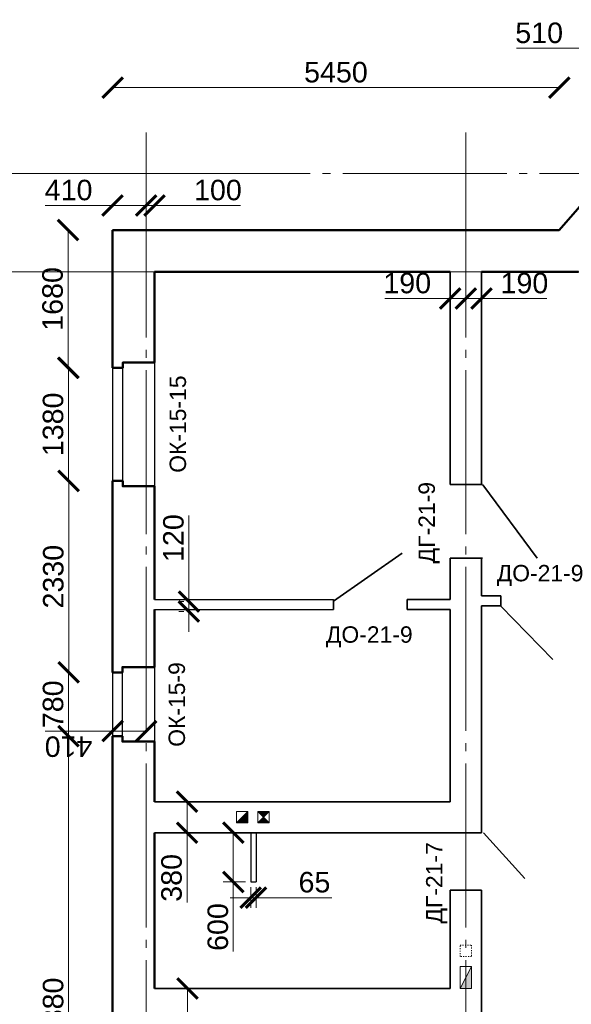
# Model space of a CAD drawing. Header units: millimetres. Extents: x -2096172177 to 2055029645, y -728784453 to 1899906214.
# Tile 70 of 109: x 3604328 to 3611059, y 1835108 to 1847122. Entities that reach past the tile are written whole.
import ezdxf
from ezdxf import colors
from ezdxf.entities.mleader import LeaderData, LeaderLine
from ezdxf.math import Vec2, Vec3

# ---------------------------------------------------------------- set-up
doc = ezdxf.new("R2010")
doc.units = ezdxf.units.MM
doc.linetypes.add('ACAD_ISO03W100', pattern=[30, 12, -18])
doc.linetypes.add('DASHDOT_axis', pattern=[24, 20, -1.5, 1, -1.5])
for name, color, linetype, lineweight in [('Вентканалы', 214, 'Continuous', 18), ('Внутренние стены', 3, 'Continuous', 35), ('Двери', 20, 'Continuous', 25), ('Наружные стены', 1, 'Continuous', 50), ('Окна и двери', 4, 'Continuous', 25), ('Простенки и окна', 80, 'Continuous', 18), ('Размеры окон', 6, 'Continuous', 18), ('Толщины привязок', 130, 'Continuous', 18), ('Уровни пола', 240, 'Continuous', 50)]:
    doc.layers.add(name, color=color, linetype=linetype, lineweight=lineweight)
doc.styles.get("Standard").update_dxf_attribs({"font": 'arial.ttf'})
doc.styles.add('Аннотативный', font='arial.ttf')
doc.styles.add('стиль для стен', font='arial.ttf')
doc.dimstyles.new('Для размеров СТЕН', dxfattribs={"dimtxt": 2.5, "dimasz": 2.5, "dimexe": 1.25, "dimexo": 0.625, "dimtad": 1, "dimtxsty": 'стиль для стен', "dimblk": 'ARCHTICK', "dimcen": 2.5, "dimadec": 0, "dimazin": 0, "dimtfac": 1, "dimtmove": 0, "dimatfit": 3, "dimfxl": 1, "dimarcsym": 0})
doc.dimstyles.new('размеры плит', dxfattribs={"dimtxt": 2.5, "dimasz": 2.5, "dimexe": 1.25, "dimexo": 0.625, "dimtad": 1, "dimtxsty": 'стиль для стен', "dimblk": 'ARCHTICK', "dimcen": 2.5, "dimse1": 1, "dimse2": 1, "dimclrt": 3, "dimadec": 0, "dimazin": 0, "dimtfac": 1, "dimtmove": 0, "dimatfit": 3, "dimldrblk": 'CLOSEDBLANK', "dimfxl": 0, "dimarcsym": 0})

# ---------------------------------------------------------------- blocks, each defined once
blk = doc.blocks.new('_ArchTick')
at = {"color": 0, "linetype": 'ByBlock', "const_width": 0.15}
blk.add_lwpolyline([(-0.5, -0.5), (0.5, 0.5)], dxfattribs=at)
blk = doc.blocks.new('*D406')
at = {"layer": 'Defpoints', "color": 0, "transparency": 16777216}
for p in [(1774790, 945496), (1774252, 944116), (1774790, 944116)]:
    blk.add_point(p, dxfattribs=at)
at = {"layer": 'Простенки и окна', "color": 0, "lineweight": -2, "transparency": 16777216}
blk.add_line((1774252, 945496), (1774252, 944116), dxfattribs=at)
at = {"layer": 'Простенки и окна', "color": 0, "lineweight": -2, "transparency": 16777216, "xscale": 250, "yscale": 250, "zscale": 250}
for p, rotation in [((1774252, 945496), 90), ((1774252, 944116), 270)]:
    blk.add_blockref('_ArchTick', p, dxfattribs=dict(at, rotation=rotation))
at = {"layer": 'Простенки и окна', "color": 0, "transparency": 16777216, "insert": (1774064, 944806), "char_height": 250, "attachment_point": 5, "rotation": 90, "style": 'стиль для стен'}
blk.add_mtext('1380', dxfattribs=at)
blk = doc.blocks.new('*D410')
at = {"layer": 'Defpoints', "color": 0, "transparency": 16777216}
for p in [(1774790, 941781), (1774252, 941001), (1774790, 941001)]:
    blk.add_point(p, dxfattribs=at)
at = {"layer": 'Простенки и окна', "color": 0, "lineweight": -2, "transparency": 16777216}
blk.add_line((1774252, 941781), (1774252, 941001), dxfattribs=at)
at = {"layer": 'Простенки и окна', "color": 0, "lineweight": -2, "transparency": 16777216, "xscale": 250, "yscale": 250, "zscale": 250}
for p, rotation in [((1774252, 941781), 90), ((1774252, 941001), 270)]:
    blk.add_blockref('_ArchTick', p, dxfattribs=dict(at, rotation=rotation))
at = {"layer": 'Простенки и окна', "color": 0, "transparency": 16777216, "insert": (1774064, 941391), "char_height": 250, "attachment_point": 5, "rotation": 90, "style": 'стиль для стен'}
blk.add_mtext('780', dxfattribs=at)
blk = doc.blocks.new('*D413')
at = {"layer": 'Defpoints', "color": 0, "transparency": 16777216}
for p in [(1774252, 941001), (1774252, 934158), (1774790, 934158)]:
    blk.add_point(p, dxfattribs=at)
at = {"layer": 'Простенки и окна', "color": 0, "lineweight": -2, "transparency": 16777216}
blk.add_line((1774252, 941001), (1774252, 934158), dxfattribs=at)
at = {"layer": 'Простенки и окна', "color": 0, "lineweight": -2, "transparency": 16777216, "xscale": 250, "yscale": 250, "zscale": 250}
for p, rotation in [((1774252, 941001), 90), ((1774252, 934158), 270)]:
    blk.add_blockref('_ArchTick', p, dxfattribs=dict(at, rotation=rotation))
at = {"layer": 'Простенки и окна', "color": 0, "transparency": 16777216, "insert": (1774065, 937668), "char_height": 250, "attachment_point": 5, "rotation": 90, "style": 'стиль для стен'}
blk.add_mtext('6880', dxfattribs=at)
blk = doc.blocks.new('*D414')
at = {"layer": 'Defpoints', "color": 0, "transparency": 16777216}
for p in [(1774251, 944116), (1774251, 941781), (1774254, 941781)]:
    blk.add_point(p, dxfattribs=at)
at = {"layer": 'Простенки и окна', "color": 0, "lineweight": -2, "transparency": 16777216}
blk.add_line((1774254, 944116), (1774254, 941781), dxfattribs=at)
at = {"layer": 'Простенки и окна', "color": 0, "lineweight": -2, "transparency": 16777216, "xscale": 250, "yscale": 250, "zscale": 250}
for p, rotation in [((1774254, 944116), 90), ((1774254, 941781), 270)]:
    blk.add_blockref('_ArchTick', p, dxfattribs=dict(at, rotation=rotation))
at = {"layer": 'Простенки и окна', "color": 0, "transparency": 16777216, "insert": (1774067, 942948), "char_height": 250, "attachment_point": 5, "rotation": 90, "style": 'стиль для стен'}
blk.add_mtext('2330', dxfattribs=at)
blk = doc.blocks.new('*D415')
at = {"layer": 'Defpoints', "color": 0, "transparency": 16777216}
for p in [(1774246, 947178), (1774790, 947178), (1774251, 945496)]:
    blk.add_point(p, dxfattribs=at)
at = {"layer": 'Простенки и окна', "color": 0, "lineweight": -2, "transparency": 16777216}
blk.add_line((1774246, 945496), (1774246, 947178), dxfattribs=at)
at = {"layer": 'Простенки и окна', "color": 0, "lineweight": -2, "transparency": 16777216, "xscale": 250, "yscale": 250, "zscale": 250}
for p, rotation in [((1774246, 947178), 90), ((1774246, 945496), 270)]:
    blk.add_blockref('_ArchTick', p, dxfattribs=dict(at, rotation=rotation))
at = {"layer": 'Простенки и окна', "color": 0, "transparency": 16777216, "insert": (1774058, 946337), "char_height": 250, "attachment_point": 5, "rotation": 90, "style": 'стиль для стен'}
blk.add_mtext('1680', dxfattribs=at)
blk = doc.blocks.new('*D416')
at = {"layer": 'Defpoints', "color": 0, "transparency": 16777216}
for p in [(1780240, 948915), (1774790, 947178), (1780240, 947178)]:
    blk.add_point(p, dxfattribs=at)
at = {"layer": 'Простенки и окна', "color": 0, "lineweight": -2, "transparency": 16777216}
blk.add_line((1774790, 948915), (1780240, 948915), dxfattribs=at)
at = {"layer": 'Простенки и окна', "color": 0, "lineweight": -2, "transparency": 16777216, "xscale": 250, "yscale": 250, "zscale": 250, "rotation": 180}
blk.add_blockref('_ArchTick', (1774790, 948915), dxfattribs=at)
at = {"layer": 'Простенки и окна', "color": 0, "lineweight": -2, "transparency": 16777216, "xscale": 250, "yscale": 250, "zscale": 250}
blk.add_blockref('_ArchTick', (1780240, 948915), dxfattribs=at)
at = {"layer": 'Простенки и окна', "color": 0, "transparency": 16777216, "insert": (1777515, 949102), "char_height": 250, "attachment_point": 5, "style": 'стиль для стен'}
blk.add_mtext('5450', dxfattribs=at)
blk = doc.blocks.new('*D417')
at = {"layer": 'Defpoints', "color": 0, "transparency": 16777216}
for p in [(1781283, 949395), (1781653, 948915), (1781283, 948376)]:
    blk.add_point(p, dxfattribs=at)
at = {"layer": 'Простенки и окна', "color": 0, "lineweight": -2, "transparency": 16777216}
for p, q in [((1781283, 949395), (1779720, 949395)), ((1781653, 949395), (1781283, 949395))]:
    blk.add_line(p, q, dxfattribs=at)
at = {"layer": 'Простенки и окна', "color": 0, "lineweight": -2, "transparency": 16777216, "xscale": 250, "yscale": 250, "zscale": 250, "rotation": 180}
blk.add_blockref('_ArchTick', (1781283, 949395), dxfattribs=at)
at = {"layer": 'Простенки и окна', "color": 0, "lineweight": -2, "transparency": 16777216, "xscale": 250, "yscale": 250, "zscale": 250}
blk.add_blockref('_ArchTick', (1781653, 949395), dxfattribs=at)
at = {"layer": 'Простенки и окна', "color": 0, "transparency": 16777216, "insert": (1779995, 949582), "char_height": 250, "attachment_point": 5, "style": 'стиль для стен'}
blk.add_mtext('510', dxfattribs=at)
blk = doc.blocks.new('*D427')
at = {"layer": 'Defpoints', "color": 0, "transparency": 16777216}
for p in [(1775300, 937923), (1775300, 937413), (1775705, 937413)]:
    blk.add_point(p, dxfattribs=at)
at = {"layer": 'Толщины привязок', "color": 0, "lineweight": -2, "transparency": 16777216}
for p, q in [((1775363, 937923), (1775830, 937923)), ((1775705, 937923), (1775705, 937413)), ((1775363, 937413), (1775830, 937413)), ((1775705, 937413), (1775705, 936613))]:
    blk.add_line(p, q, dxfattribs=at)
at = {"layer": 'Толщины привязок', "color": 0, "lineweight": -2, "transparency": 16777216, "xscale": 250, "yscale": 250, "zscale": 250}
for p, rotation in [((1775705, 937923), 90), ((1775705, 937413), 270)]:
    blk.add_blockref('_ArchTick', p, dxfattribs=dict(at, rotation=rotation))
at = {"layer": 'Толщины привязок', "color": 0, "transparency": 16777216, "insert": (1775517, 936888), "char_height": 250, "attachment_point": 5, "rotation": 90, "style": 'стиль для стен'}
blk.add_mtext('510', dxfattribs=at)
blk = doc.blocks.new('*D428')
at = {"layer": 'Defpoints', "color": 0, "transparency": 16777216}
for p in [(1775300, 940203), (1775300, 939823), (1775698, 939823)]:
    blk.add_point(p, dxfattribs=at)
at = {"layer": 'Толщины привязок', "color": 0, "lineweight": -2, "transparency": 16777216}
for p, q in [((1775363, 940203), (1775823, 940203)), ((1775698, 940203), (1775698, 939823)), ((1775363, 939823), (1775823, 939823)), ((1775698, 939823), (1775698, 938973))]:
    blk.add_line(p, q, dxfattribs=at)
at = {"layer": 'Толщины привязок', "color": 0, "lineweight": -2, "transparency": 16777216, "xscale": 250, "yscale": 250, "zscale": 250}
for p, rotation in [((1775698, 940203), 90), ((1775698, 939823), 270)]:
    blk.add_blockref('_ArchTick', p, dxfattribs=dict(at, rotation=rotation))
at = {"layer": 'Толщины привязок', "color": 0, "transparency": 16777216, "insert": (1775510, 939273), "char_height": 250, "attachment_point": 5, "rotation": 90, "style": 'стиль для стен'}
blk.add_mtext('380', dxfattribs=at)
blk = doc.blocks.new('*D429')
at = {"layer": 'Defpoints', "color": 0, "transparency": 16777216}
for p in [(1775721, 942644), (1775721, 942524), (1775721, 942524)]:
    blk.add_point(p, dxfattribs=at)
at = {"layer": 'Толщины привязок', "color": 0, "lineweight": -2, "transparency": 16777216}
for p, q in [((1775721, 942644), (1775721, 943694)), ((1775659, 942644), (1775596, 942644)), ((1775721, 942524), (1775721, 942644)), ((1775659, 942524), (1775596, 942524)), ((1775721, 942524), (1775721, 942274))]:
    blk.add_line(p, q, dxfattribs=at)
at = {"layer": 'Толщины привязок', "color": 0, "lineweight": -2, "transparency": 16777216, "xscale": 250, "yscale": 250, "zscale": 250}
for p, rotation in [((1775721, 942644), 270), ((1775721, 942524), 90)]:
    blk.add_blockref('_ArchTick', p, dxfattribs=dict(at, rotation=rotation))
at = {"layer": 'Толщины привязок', "color": 0, "transparency": 16777216, "insert": (1775533, 943419), "char_height": 250, "attachment_point": 5, "rotation": 90, "style": 'стиль для стен'}
blk.add_mtext('120', dxfattribs=at)
blk = doc.blocks.new('*D430')
at = {"layer": 'Defpoints', "color": 0, "transparency": 16777216}
for p in [(1776475, 939823), (1776263, 939223), (1776475, 939223)]:
    blk.add_point(p, dxfattribs=at)
at = {"layer": 'Толщины привязок', "color": 0, "lineweight": -2, "transparency": 16777216}
for p, q in [((1776413, 939823), (1776138, 939823)), ((1776263, 939823), (1776263, 939223)), ((1776413, 939223), (1776138, 939223)), ((1776263, 939223), (1776263, 938373))]:
    blk.add_line(p, q, dxfattribs=at)
at = {"layer": 'Толщины привязок', "color": 0, "lineweight": -2, "transparency": 16777216, "xscale": 250, "yscale": 250, "zscale": 250}
for p, rotation in [((1776263, 939823), 90), ((1776263, 939223), 270)]:
    blk.add_blockref('_ArchTick', p, dxfattribs=dict(at, rotation=rotation))
at = {"layer": 'Толщины привязок', "color": 0, "transparency": 16777216, "insert": (1776075, 938673), "char_height": 250, "attachment_point": 5, "rotation": 90, "style": 'стиль для стен'}
blk.add_mtext('600', dxfattribs=at)
blk = doc.blocks.new('*D431')
at = {"layer": 'Defpoints', "color": 0, "transparency": 16777216}
for p in [(1776475, 939223), (1776540, 939223), (1776540, 939031)]:
    blk.add_point(p, dxfattribs=at)
at = {"layer": 'Толщины привязок', "color": 0, "lineweight": -2, "transparency": 16777216}
for p, q in [((1776475, 939160), (1776475, 938906)), ((1776540, 939160), (1776540, 938906)), ((1776475, 939031), (1776225, 939031)), ((1776475, 939031), (1776540, 939031)), ((1776540, 939031), (1777465, 939031))]:
    blk.add_line(p, q, dxfattribs=at)
at = {"layer": 'Толщины привязок', "color": 0, "lineweight": -2, "transparency": 16777216, "xscale": 250, "yscale": 250, "zscale": 250}
blk.add_blockref('_ArchTick', (1776475, 939031), dxfattribs=at)
at = {"layer": 'Толщины привязок', "color": 0, "lineweight": -2, "transparency": 16777216, "xscale": 250, "yscale": 250, "zscale": 250, "rotation": 180}
blk.add_blockref('_ArchTick', (1776540, 939031), dxfattribs=at)
at = {"layer": 'Толщины привязок', "color": 0, "transparency": 16777216, "insert": (1777253, 939219), "char_height": 250, "attachment_point": 5, "style": 'стиль для стен'}
blk.add_mtext('65', dxfattribs=at)
blk = doc.blocks.new('*D432')
at = {"layer": 'Defpoints', "color": 0, "transparency": 16777216}
for p in [(1779100, 946668), (1779290, 946668), (1779290, 946342)]:
    blk.add_point(p, dxfattribs=at)
at = {"layer": 'Толщины привязок', "color": 0, "lineweight": -2, "transparency": 16777216}
for p, q in [((1779100, 946605), (1779100, 946217)), ((1779290, 946605), (1779290, 946217)), ((1779100, 946342), (1779290, 946342)), ((1779290, 946342), (1780090, 946342))]:
    blk.add_line(p, q, dxfattribs=at)
at = {"layer": 'Толщины привязок', "color": 0, "lineweight": -2, "transparency": 16777216, "xscale": 250, "yscale": 250, "zscale": 250, "rotation": 180}
blk.add_blockref('_ArchTick', (1779100, 946342), dxfattribs=at)
at = {"layer": 'Толщины привязок', "color": 0, "lineweight": -2, "transparency": 16777216, "xscale": 250, "yscale": 250, "zscale": 250}
blk.add_blockref('_ArchTick', (1779290, 946342), dxfattribs=at)
at = {"layer": 'Толщины привязок', "color": 0, "transparency": 16777216, "insert": (1779815, 946529), "char_height": 250, "attachment_point": 5, "style": 'стиль для стен'}
blk.add_mtext('190', dxfattribs=at)
blk = doc.blocks.new('*D433')
at = {"layer": 'Defpoints', "color": 0, "transparency": 16777216}
for p in [(1778910, 946668), (1778910, 946342), (1779100, 946342)]:
    blk.add_point(p, dxfattribs=at)
at = {"layer": 'Толщины привязок', "color": 0, "lineweight": -2, "transparency": 16777216}
for p, q in [((1778910, 946605), (1778910, 946217)), ((1779100, 946404), (1779100, 946467)), ((1778910, 946342), (1778110, 946342)), ((1779100, 946342), (1778910, 946342))]:
    blk.add_line(p, q, dxfattribs=at)
at = {"layer": 'Толщины привязок', "color": 0, "lineweight": -2, "transparency": 16777216, "xscale": 250, "yscale": 250, "zscale": 250, "rotation": 180}
blk.add_blockref('_ArchTick', (1778910, 946342), dxfattribs=at)
at = {"layer": 'Толщины привязок', "color": 0, "lineweight": -2, "transparency": 16777216, "xscale": 250, "yscale": 250, "zscale": 250}
blk.add_blockref('_ArchTick', (1779100, 946342), dxfattribs=at)
at = {"layer": 'Толщины привязок', "color": 0, "transparency": 16777216, "insert": (1778385, 946529), "char_height": 250, "attachment_point": 5, "style": 'стиль для стен'}
blk.add_mtext('190', dxfattribs=at)
blk = doc.blocks.new('*D440')
at = {"layer": 'Defpoints', "color": 0, "transparency": 16777216}
for p in [(1775300, 947477), (1775200, 946668), (1775300, 946668)]:
    blk.add_point(p, dxfattribs=at)
at = {"layer": 'Уровни пола', "color": 0, "lineweight": -2, "transparency": 16777216}
for p, q in [((1775200, 947477), (1774950, 947477)), ((1775200, 947477), (1775300, 947477)), ((1775300, 947477), (1776350, 947477))]:
    blk.add_line(p, q, dxfattribs=at)
at = {"layer": 'Уровни пола', "color": 0, "lineweight": -2, "transparency": 16777216, "xscale": 250, "yscale": 250, "zscale": 250}
blk.add_blockref('_ArchTick', (1775200, 947477), dxfattribs=at)
at = {"layer": 'Уровни пола', "color": 0, "lineweight": -2, "transparency": 16777216, "xscale": 250, "yscale": 250, "zscale": 250, "rotation": 180}
blk.add_blockref('_ArchTick', (1775300, 947477), dxfattribs=at)
at = {"layer": 'Уровни пола', "color": 3, "transparency": 16777216, "insert": (1776075, 947664), "char_height": 250, "attachment_point": 5, "style": 'стиль для стен'}
blk.add_mtext('100', dxfattribs=at)
blk = doc.blocks.new('_ClosedBlank')
at = {"color": 0, "linetype": 'ByBlock', "lineweight": -2}
for p, q in [((-1, 0.2), (0, 0)), ((-1, 0.2), (-1, -0.2)), ((0, 0), (-1, -0.2))]:
    blk.add_line(p, q, dxfattribs=at)
blk = doc.blocks.new('*D441')
at = {"layer": 'Defpoints', "color": 0, "transparency": 16777216}
for p in [(1774790, 947477), (1774790, 946668), (1775200, 946668)]:
    blk.add_point(p, dxfattribs=at)
at = {"layer": 'Уровни пола', "color": 0, "lineweight": -2, "transparency": 16777216}
for p, q in [((1774790, 947477), (1773965, 947477)), ((1775200, 947477), (1774790, 947477))]:
    blk.add_line(p, q, dxfattribs=at)
at = {"layer": 'Уровни пола', "color": 0, "lineweight": -2, "transparency": 16777216, "xscale": 250, "yscale": 250, "zscale": 250, "rotation": 180}
blk.add_blockref('_ArchTick', (1774790, 947477), dxfattribs=at)
at = {"layer": 'Уровни пола', "color": 0, "lineweight": -2, "transparency": 16777216, "xscale": 250, "yscale": 250, "zscale": 250}
blk.add_blockref('_ArchTick', (1775200, 947477), dxfattribs=at)
at = {"layer": 'Уровни пола', "color": 3, "transparency": 16777216, "insert": (1774253, 947664), "char_height": 250, "attachment_point": 5, "style": 'стиль для стен'}
blk.add_mtext('410', dxfattribs=at)
blk = doc.blocks.new('Фасад (на основе 1 эт)')
at = {"layer": 'Вентканалы'}
h = blk.add_hatch(color=256, dxfattribs=at)
h.dxf.hatch_style = 1
h.paths.add_polyline_path([(1776300.114, 939942.654), (1776440.114, 939942.654), (1776440.114, 940082.654)])
h = blk.add_hatch(color=256, dxfattribs=at)
h.dxf.hatch_style = 1
h.paths.add_polyline_path([(1776700.114, 940082.654), (1776560.114, 940082.654), (1776630.114, 940012.654)])
h.paths.add_polyline_path([(1776700.114, 939942.654), (1776630.114, 940012.654), (1776560.114, 939942.654)])
h = blk.add_hatch(color=256, dxfattribs=at)
h.dxf.hatch_style = 1
h.paths.add_polyline_path([(1779170.111, 938192.654), (1779030.111, 937922.654), (1779170.111, 937922.654)])
at = {"linetype": 'DASHDOT_axis'}
for p, q in [((1775200.484, 947867.654), (1775200.484, 948367.654)), ((1779100.484, 947867.654), (1779100.484, 948367.654)), ((1775200.484, 947867.654), (1772000.484, 947867.654)), ((1775200.484, 946667.654), (1772000.484, 946667.654))]:
    blk.add_line(p, q, dxfattribs=at)
at = {"linetype": 'DASHDOT_axis', "lineweight": 15, "ltscale": 100}
for p, q in [((1775200.484, 947867.654), (1785400.484, 947867.654)), ((1775200.484, 946667.654), (1785400.484, 946667.654))]:
    blk.add_line(p, q, dxfattribs=at)
at = {"linetype": 'DASHDOT_axis', "lineweight": 20, "ltscale": 100}
for p, q in [((1775200.484, 947867.654), (1775200.484, 934667.654)), ((1779100.484, 947867.654), (1779100.484, 934667.654))]:
    blk.add_line(p, q, dxfattribs=at)
at = {"layer": 'Вентканалы'}
for p, q in [((1776300.114, 939942.654), (1776440.114, 940082.654)), ((1776560.114, 939942.654), (1776700.114, 940082.654)), ((1776560.114, 940082.654), (1776700.114, 939942.654)), ((1779170.111, 938192.654), (1779030.111, 937922.654))]:
    blk.add_line(p, q, dxfattribs=at)
for points in [[(1776300.114, 940082.654), (1776440.114, 940082.654), (1776440.114, 939942.654), (1776300.114, 939942.654)], [(1776560.114, 940082.654), (1776700.114, 940082.654), (1776700.114, 939942.654), (1776560.114, 939942.654)], [(1779030.111, 937922.654), (1779030.111, 938192.654), (1779170.111, 938192.654), (1779170.111, 937922.654)]]:
    blk.add_lwpolyline(points, close=True, dxfattribs=at)
at = {"layer": 'Вентканалы', "linetype": 'ACAD_ISO03W100'}
blk.add_lwpolyline([(1779030.111, 938452.654), (1779170.111, 938452.654), (1779170.111, 938312.654), (1779030.111, 938312.654)], close=True, dxfattribs=at)
at = {"layer": 'Внутренние стены'}
for p, q in [((1778910.484, 946667.654), (1778910.484, 944074.573)), ((1779290.484, 946667.654), (1779290.484, 944074.573)), ((1778910.484, 944074.573), (1779302.763, 944074.573)), ((1779307.845, 944066.931), (1779968.719, 943174.707)), ((1777487.255, 942647.987), (1778322.425, 943235.549)), ((1778910.484, 943174.573), (1778910.484, 942667.654)), ((1778910.484, 943174.573), (1779302.763, 943174.573)), ((1779290.484, 943174.573), (1779290.484, 942712.654)), ((1779290.484, 942712.654), (1779525.283, 942712.654)), ((1779525.283, 942712.654), (1779525.283, 942592.654)), ((1777485.02, 942547.654), (1777485.02, 942667.654)), ((1778385.02, 942667.654), (1778910.484, 942667.654)), ((1778385.02, 942547.654), (1778385.02, 942667.654)), ((1779290.484, 942592.654), (1779290.484, 939822.654)), ((1779290.484, 942592.654), (1779525.283, 942592.654)), ((1778910.484, 942547.654), (1778910.484, 940202.654)), ((1779525.283, 942587.321), (1780159.883, 941938.663)), ((1775300.484, 940202.654), (1778910.484, 940202.654)), ((1775300.484, 939822.654), (1778910.484, 939822.654)), ((1779316.826, 939822.654), (1779819.62, 939264.067)), ((1778910.484, 939122.654), (1778910.484, 937922.654)), ((1779290.484, 939122.654), (1779290.484, 937922.654)), ((1775300.484, 937922.654), (1778910.484, 937922.654)), ((1779290.484, 937922.654), (1779290.484, 937412.654))]:
    blk.add_line(p, q, dxfattribs=at)
at = {"layer": 'Внутренние стены', "lineweight": 30}
for p, q in [((1775300.484, 942667.654), (1777485.02, 942667.654)), ((1776475.02, 939822.654), (1776475.02, 939222.654)), ((1776540.02, 939822.654), (1776540.02, 939222.654)), ((1776475.02, 939222.654), (1776540.02, 939222.654))]:
    blk.add_line(p, q, dxfattribs=at)
at = {"layer": 'Внутренние стены', "color": 3, "lineweight": 30}
blk.add_line((1775300.484, 942547.654), (1777485.02, 942547.654), dxfattribs=at)
at = {"layer": 'Внутренние стены', "color": 3}
blk.add_line((1778385.02, 942547.654), (1778910.484, 942547.654), dxfattribs=at)
at = {"layer": 'Внутренние стены'}
for points in [[(1778910.484, 939822.654), (1779290.484, 939822.654)], [(1778910.484, 939122.654), (1779290.484, 939122.654)]]:
    blk.add_lwpolyline(points, dxfattribs=at)
at = {"layer": 'Наружные стены'}
for p, q in [((1780240.42, 947177.654), (1781282.911, 948376.072)), ((1774790.484, 947177.654), (1780240.42, 947177.654)), ((1774790.484, 945495.899), (1774790.484, 947177.654)), ((1775300.484, 946667.654), (1778910.484, 946667.654)), ((1775300.484, 945560.899), (1775300.484, 946667.654)), ((1779290.484, 946667.654), (1780473.493, 946667.654)), ((1774790.484, 941780.793), (1774790.484, 944115.899)), ((1775300.484, 942667.654), (1775300.484, 944050.899)), ((1775300.484, 941845.793), (1775300.484, 942547.654)), ((1774790.484, 934157.654), (1774790.484, 941000.793)), ((1775300.484, 940202.654), (1775300.484, 940935.793)), ((1775300.484, 937922.654), (1775300.484, 939822.654))]:
    blk.add_line(p, q, dxfattribs=at)
for points in [[(1774793.956, 945495.899), (1774913.956, 945495.899), (1774913.956, 945560.899), (1775303.956, 945560.899)], [(1774790.484, 944115.899), (1774913.956, 944115.899), (1774913.956, 944050.899), (1775300.484, 944050.899)], [(1774790.484, 941780.793), (1774910.484, 941780.793), (1774910.484, 941845.793), (1775300.484, 941845.793)], [(1774790.484, 941000.793), (1774910.484, 941000.793), (1774910.484, 940935.793), (1775300.484, 940935.793)]]:
    blk.add_lwpolyline(points, dxfattribs=at)
at = {"layer": 'Окна и двери'}
for p, q in [((1774913.956, 945495.899), (1774790.484, 945495.899)), ((1774790.484, 945495.899), (1774790.484, 944115.899)), ((1774913.956, 945560.899), (1774913.956, 945495.899)), ((1774913.956, 944115.899), (1774913.956, 945560.899)), ((1774913.956, 945560.899), (1775300.484, 945560.899)), ((1775300.484, 945560.899), (1775300.484, 944050.899)), ((1774913.956, 944050.899), (1774913.956, 944625.899)), ((1774790.484, 944115.899), (1774913.956, 944115.899)), ((1775300.484, 944050.899), (1774913.956, 944050.899)), ((1774910.484, 941780.793), (1774790.484, 941780.793)), ((1774790.484, 941780.793), (1774790.484, 941000.793)), ((1774910.484, 941845.793), (1774910.484, 941780.793)), ((1774910.484, 941000.793), (1774910.484, 941845.793)), ((1774910.484, 941845.793), (1775300.484, 941845.793)), ((1775300.484, 941845.793), (1775300.484, 940935.793)), ((1774910.484, 940935.793), (1774910.484, 941510.793)), ((1774790.484, 941000.793), (1774910.484, 941000.793)), ((1775300.484, 940935.793), (1774910.484, 940935.793))]:
    blk.add_line(p, q, dxfattribs=at)
at = {"layer": 'Толщины привязок'}
for p, q in [((1774790.484, 941063.293), (1774790.484, 941188.293)), ((1774790.484, 941063.293), (1773965.484, 941063.293)), ((1775200.484, 941063.293), (1774790.484, 941063.293))]:
    blk.add_line(p, q, dxfattribs=at)
at = {"layer": 'Толщины привязок', "xscale": 250, "yscale": 250, "zscale": 250, "rotation": 180}
blk.add_blockref('_ArchTick', (1774790.484, 941063.293), dxfattribs=at)
at = {"layer": 'Толщины привязок', "xscale": 250, "yscale": 250, "zscale": 250}
blk.add_blockref('_ArchTick', (1775200.484, 941063.293), dxfattribs=at)
at = {"layer": 'Двери', "style": 'Аннотативный'}
for s, p in [('ДГ-21-9', (1778722.815, 943110.735)), ('ДГ-21-7', (1778814.733, 938715.358))]:
    blk.add_text(s, height=200, rotation=90, dxfattribs=at).set_placement(p)
for p in [(1779477.051, 942891.312), (1777392.564, 942142.135)]:
    blk.add_text('ДО-21-9', height=200, dxfattribs=at).set_placement(p)
at = {"layer": 'Размеры окон', "style": 'Аннотативный'}
for s, p in [('ОК-15-15', (1775685.64, 944215.456)), ('ОК-15-9', (1775672.964, 940872.279))]:
    blk.add_text(s, height=200, rotation=90, dxfattribs=at).set_placement(p)
at = {"layer": 'Толщины привязок', "insert": (1774252.984, 940875.793), "char_height": 250, "attachment_point": 5, "rotation": 180, "style": 'стиль для стен'}
blk.add_mtext('410', dxfattribs=at)
at = {"layer": 'Простенки и окна'}
for base, p1, p2, text, picture, middle in [((1781282.911, 949394.617), (1781653.484, 948914.58), (1781282.911, 948376.072), '510', '*D417', (1779995.411, 949394.617)), ((1780240.42, 948914.514), (1774790.484, 947177.654), (1780240.42, 947177.654), '5450', '*D416', (1777515.452, 948914.514))]:
    dim = blk.add_linear_dim(base=base, p1=p1, p2=p2, text=text, dimstyle='Для размеров СТЕН', override={"dimse1": 1, "dimse2": 1}, dxfattribs=at)
    dim.commit()
    dim.dimension.update_dxf_attribs({"geometry": picture, "text_midpoint": middle, "dimtype": 128})
for base, p1, p2, text, picture, middle in [((1774245.845, 947177.654), (1774251.302, 945495.899), (1774790.484, 947177.654), '1680', '*D415', (1774058.345, 946336.776)), ((1774254.385, 941780.793), (1774251.302, 944115.899), (1774251.302, 941780.793), '2330', '*D414', (1774066.885, 942948.346))]:
    dim = blk.add_linear_dim(base=base, p1=p1, p2=p2, angle=90, text=text, dimstyle='Для размеров СТЕН', override={"dimse1": 1, "dimse2": 1}, dxfattribs=at)
    dim.commit()
    dim.dimension.update_dxf_attribs({"geometry": picture, "text_midpoint": middle})
for base, p1, p2, picture, middle in [((1774251.976, 944115.899), (1774790.484, 945495.899), (1774790.484, 944115.899), '*D406', (1774064.476, 944805.899)), ((1774251.976, 941000.793), (1774790.484, 941780.793), (1774790.484, 941000.793), '*D410', (1774064.476, 941390.793))]:
    dim = blk.add_linear_dim(base=base, p1=p1, p2=p2, angle=270, dimstyle='Для размеров СТЕН', override={"dimse1": 1, "dimse2": 1}, dxfattribs=at)
    dim.commit()
    dim.dimension.update_dxf_attribs({"geometry": picture, "text_midpoint": middle})
dim = blk.add_linear_dim(base=(1774252.21, 934157.654), p1=(1774252.21, 941000.793), p2=(1774790.484, 934157.654), angle=90, text='6880', dimstyle='Для размеров СТЕН', override={"dimse1": 1, "dimse2": 1}, dxfattribs=at)
dim.commit()
dim.dimension.update_dxf_attribs({"geometry": '*D413', "text_midpoint": (1774252.21, 937667.654), "dimtype": 128})
at = {"layer": 'Толщины привязок'}
for base, p1, p2, picture, middle in [((1778910.484, 946341.881), (1779100.484, 946341.881), (1778910.484, 946667.654), '*D433', (1778385.484, 946529.381)), ((1779290.484, 946341.881), (1779100.484, 946667.654), (1779290.484, 946667.654), '*D432', (1779815.484, 946529.381)), ((1776540.02, 939031.219), (1776475.02, 939222.654), (1776540.02, 939222.654), '*D431', (1777252.52, 939218.719))]:
    dim = blk.add_linear_dim(base=base, p1=p1, p2=p2, dimstyle='Для размеров СТЕН', dxfattribs=at)
    dim.commit()
    dim.dimension.update_dxf_attribs({"geometry": picture, "text_midpoint": middle})
dim = blk.add_linear_dim(base=(1775720.961, 942523.839), p1=(1775721.413, 942643.839), p2=(1775721.413, 942523.839), angle=90, dimstyle='Для размеров СТЕН', dxfattribs=at)
dim.commit()
dim.dimension.update_dxf_attribs({"geometry": '*D429', "text_midpoint": (1775720.961, 943418.839), "dimtype": 128})
for base, p1, p2, picture, middle in [((1775697.673, 939822.654), (1775300.484, 940202.654), (1775300.484, 939822.654), '*D428', (1775510.173, 939272.654)), ((1776262.707, 939222.654), (1776475.02, 939822.654), (1776475.02, 939222.654), '*D430', (1776075.207, 938672.654)), ((1775704.596, 937412.654), (1775300.484, 937922.654), (1775300.484, 937412.654), '*D427', (1775517.096, 936887.654))]:
    dim = blk.add_linear_dim(base=base, p1=p1, p2=p2, angle=90, dimstyle='Для размеров СТЕН', dxfattribs=at)
    dim.commit()
    dim.dimension.update_dxf_attribs({"geometry": picture, "text_midpoint": middle})
at = {"layer": 'Уровни пола'}
for base, p2, picture, middle in [((1774790.484, 947476.994), (1774790.484, 946667.654), '*D441', (1774252.984, 947664.494)), ((1775300.484, 947476.994), (1775300.484, 946667.654), '*D440', (1776075.484, 947664.494))]:
    dim = blk.add_linear_dim(base=base, p1=(1775200.484, 946667.654), p2=p2, dimstyle='размеры плит', dxfattribs=at)
    dim.commit()
    dim.dimension.update_dxf_attribs({"geometry": picture, "text_midpoint": middle})
at = {"layer": 'Наружные стены'}
ml = blk.add_multileader_mtext('Standard', dxfattribs=at)
ml.set_content('', color=256)
ml.set_leader_properties()
ml.build(insert=Vec2(0, 0))
ctx = ml.context
ctx.base_point, ctx.plane_origin = Vec3(1780481.493, 946667.654), Vec3(1779290.484, 946667.654)
notes = []
notes.append((ctx, [(0, (1, 1, 0), (1780473.493, 946667.654), (1, 0), 8, [(0, [(1779290.484, 946667.654)], 0, [])])]))
ctx.mtext.insert, ctx.mtext.flow_direction = Vec3(1780483.493, 946669.654), 5
for ctx, leaders in notes:
    for number, flags, end, landing, length, lines in leaders:
        leader = LeaderData()
        leader.index, (leader.has_last_leader_line, leader.has_dogleg_vector, leader.attachment_direction) = number, flags
        leader.last_leader_point, leader.dogleg_vector, leader.dogleg_length = Vec3(end), Vec3(landing), length
        for number, points, colour, breaks in lines:
            line = LeaderLine()
            line.index, line.vertices, line.color, line.breaks = number, Vec3.list(points), colors.encode_raw_color(colour), breaks
            leader.lines.append(line)
        ctx.leaders.append(leader)

msp = doc.modelspace()

# ---------------------------------------------------------------- block references
at = {"layer": 'Толщины привязок'}
msp.add_blockref('Фасад (на основе 1 эт)', (1830671.788, 897377.872), dxfattribs=at)

doc.saveas('drawing.dxf')
